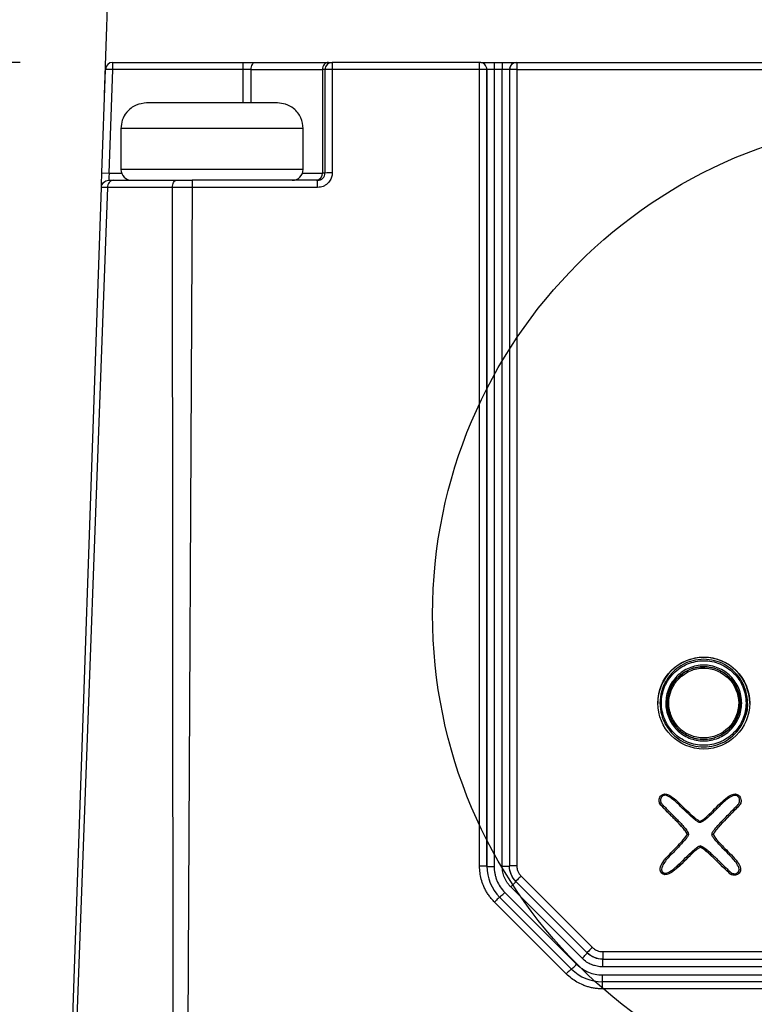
# Model space of a CAD drawing. Header units: millimetres. Extents: x 13 to 546, y 13 to 419.
# Tile 16 of 48: x 203 to 223, y 339 to 366. Entities that reach past the tile are written whole.
import ezdxf

# ---------------------------------------------------------------- set-up
doc = ezdxf.new("R2010")
doc.units = ezdxf.units.MM
doc.header["$LTSCALE"] = 2
doc.linetypes.add('SLD-Solid', pattern=[0])
doc.layers.add('DIMENSIONS', color=140, linetype='SLD-Solid', lineweight=25)
doc.styles.add('SLDTEXTSTYLE0', font='VERDANA.TTF')
doc.dimstyles.new('SLDDIMSTYLE0', dxfattribs={"dimtxt": 4.316016, "dimasz": 6.604, "dimexe": 0, "dimexo": 0.0625, "dimgap": 1.079004, "dimtad": 0, "dimtih": 1, "dimtoh": 1, "dimrnd": 1e-09, "dimzin": 12, "dimdsep": 46, "dimtxsty": 'SLDTEXTSTYLE0', "dimsah": 1, "dimcen": 0.09, "dimadec": 0, "dimazin": 3, "dimtfac": 1, "dimtofl": 0, "dimtmove": 0, "dimatfit": 3, "dimfxl": 0, "dimfrac": 2, "dimtolj": 1, "dimtzin": 12, "dimarcsym": 0})
doc.dimstyles.new('SLDDIMSTYLE3', dxfattribs={"dimtxt": 4.316016, "dimasz": 6.604, "dimexe": 0, "dimexo": 0.0625, "dimgap": 1.079004, "dimtad": 0, "dimtih": 1, "dimtoh": 1, "dimrnd": 1e-09, "dimzin": 12, "dimdsep": 46, "dimtxsty": 'SLDTEXTSTYLE0', "dimsah": 1, "dimcen": 0.09, "dimadec": 0, "dimazin": 3, "dimtfac": 1, "dimtmove": 0, "dimatfit": 0, "dimfxl": 0, "dimfrac": 2, "dimtolj": 1, "dimtzin": 12, "dimarcsym": 0})
doc.dimstyles.new('SLDDIMSTYLE4', dxfattribs={"dimtxt": 4.316016, "dimasz": 6.604, "dimexe": 0, "dimexo": 0.0625, "dimgap": 1.079004, "dimtad": 0, "dimtih": 1, "dimtoh": 1, "dimdec": 4, "dimlfac": 2, "dimzin": 12, "dimdsep": 46, "dimtxsty": 'SLDTEXTSTYLE0', "dimsah": 1, "dimcen": 0.09, "dimadec": 0, "dimazin": 3, "dimtfac": 1, "dimtdec": 0, "dimtofl": 0, "dimtmove": 0, "dimatfit": 3, "dimfxl": 0, "dimfrac": 2, "dimtolj": 1, "dimtzin": 12, "dimarcsym": 0})
doc.dimstyles.new('SLDDIMSTYLE5', dxfattribs={"dimtxt": 4.316016, "dimasz": 6.604, "dimexe": 0, "dimexo": 0.0625, "dimgap": 1.079004, "dimtad": 0, "dimtih": 1, "dimtoh": 1, "dimrnd": 1e-09, "dimdsep": 46, "dimtxsty": 'SLDTEXTSTYLE0', "dimsah": 1, "dimcen": 0.09, "dimadec": 0, "dimazin": 2, "dimtfac": 1, "dimtmove": 0, "dimatfit": 0, "dimfxl": 0, "dimfrac": 2, "dimtolj": 1, "dimtzin": 12, "dimarcsym": 0})

# ---------------------------------------------------------------- blocks, each defined once
blk = doc.blocks.new('_D_3')
at = {"layer": 'DIMENSIONS'}
for p, q in [((205.084, 363.624), (205.831, 385.299)), ((250.343, 363.624), (249.596, 385.299))]:
    blk.add_line(p, q, dxfattribs=at)
for start, end in [(268.027851, 269.518939), (270.626104, 271.972149)]:
    blk.add_arc((227.713, 1020.797), 642.225, start, end, dxfattribs=at)
for points in [[(205.612, 378.953), (212.184, 377.744), (212.243, 379.775)], [(249.815, 378.953), (243.184, 379.775), (243.243, 377.744)]]:
    blk.add_solid(points, dxfattribs=at)
at = {"layer": 'DIMENSIONS', "char_height": 4.2333, "attachment_point": 1, "style": 'SLDTEXTSTYLE0'}
for s, insert in [('4°', (225.202, 383.949)), ('TYP.', (222.321, 377.09))]:
    blk.add_mtext(s, dxfattribs=dict(at, insert=insert))
blk = doc.blocks.new('_D_4')
at = {"layer": 'DIMENSIONS'}
for p, q in [((192.022, 336.211), (192.022, 348.911)), ((201.724, 336.211), (185.672, 336.211)), ((202.281, 326.496), (185.672, 326.496)), ((192.022, 311.488), (192.022, 326.496)), ((164.431, 311.488), (162.981, 311.488)), ((162.981, 311.488), (162.981, 304.628)), ((177.256, 311.488), (178.705, 311.488)), ((178.705, 311.488), (178.705, 304.628)), ((185.037, 311.488), (192.022, 311.488)), ((162.981, 304.628), (164.431, 304.628)), ((178.705, 304.628), (177.256, 304.628))]:
    blk.add_line(p, q, dxfattribs=at)
for points in [[(192.022, 336.211), (193.038, 342.815), (191.006, 342.815)], [(192.022, 326.496), (191.006, 319.892), (193.038, 319.892)]]:
    blk.add_solid(points, dxfattribs=at)
at = {"layer": 'DIMENSIONS', "char_height": 4.2333, "attachment_point": 1, "style": 'SLDTEXTSTYLE0'}
for s, insert in [('9.7', (166.226, 317.831)), ('0.38', (164.431, 310.005))]:
    blk.add_mtext(s, dxfattribs=dict(at, insert=insert))
blk = doc.blocks.new('_D_5')
at = {"layer": 'DIMENSIONS'}
for p, q in [((165.219, 378.573), (163.769, 378.573)), ((163.769, 378.573), (163.769, 371.713)), ((178.044, 378.573), (179.493, 378.573)), ((179.493, 378.573), (179.493, 371.713)), ((185.825, 378.573), (192.022, 378.573)), ((192.022, 378.573), (192.022, 364.512)), ((163.769, 371.713), (165.219, 371.713)), ((179.493, 371.713), (178.044, 371.713)), ((202.768, 364.512), (185.672, 364.512)), ((192.022, 336.812), (192.022, 364.512)), ((201.724, 336.812), (185.672, 336.812))]:
    blk.add_line(p, q, dxfattribs=at)
for points in [[(192.022, 364.512), (191.006, 357.908), (193.038, 357.908)], [(192.022, 336.812), (193.038, 343.416), (191.006, 343.416)]]:
    blk.add_solid(points, dxfattribs=at)
at = {"layer": 'DIMENSIONS', "char_height": 4.2333, "attachment_point": 1, "style": 'SLDTEXTSTYLE0'}
for s, insert in [('27.7', (165.219, 384.916)), ('1.09', (165.219, 377.09))]:
    blk.add_mtext(s, dxfattribs=dict(at, insert=insert))
blk = doc.blocks.new('_D_6')
at = {"layer": 'DIMENSIONS'}
for p, q in [((165.092, 350.75), (163.643, 350.75)), ((163.643, 350.75), (163.643, 343.89)), ((177.918, 350.75), (179.367, 350.75)), ((179.367, 350.75), (179.367, 343.89)), ((185.699, 350.75), (198.399, 350.75)), ((198.399, 350.75), (198.399, 336.812)), ((163.643, 343.89), (165.092, 343.89)), ((179.367, 343.89), (177.918, 343.89)), ((201.724, 336.812), (192.049, 336.812)), ((201.724, 336.211), (192.049, 336.211)), ((198.399, 336.211), (198.399, 323.511))]:
    blk.add_line(p, q, dxfattribs=at)
for points in [[(198.399, 336.812), (199.415, 343.416), (197.383, 343.416)], [(198.399, 336.211), (197.383, 329.607), (199.415, 329.607)]]:
    blk.add_solid(points, dxfattribs=at)
at = {"layer": 'DIMENSIONS', "char_height": 4.2333, "attachment_point": 1, "style": 'SLDTEXTSTYLE0'}
for s, insert in [('0.6', (166.887, 357.093)), ('0.02', (165.092, 349.267))]:
    blk.add_mtext(s, dxfattribs=dict(at, insert=insert))

msp = doc.modelspace()

# ---------------------------------------------------------------- linework, layer by layer
for p, q in [((205.308086, 364.512269), (208.880615, 364.512269)), ((215.366611, 364.512269), (211.326924, 364.512269)), ((215.366611, 364.319087), (215.366611, 364.512269)), ((215.766611, 364.512269), (215.766611, 364.319087)), ((215.766611, 364.512269), (215.987807, 364.512269)), ((215.987807, 364.512269), (215.987807, 364.319087)), ((216.387807, 364.512269), (216.387807, 364.319086)), ((216.387807, 364.512269), (239.039042, 364.512269)), ((205.010629, 361.485452), (205.108205, 364.319152)), ((205.308086, 364.312269), (205.108205, 364.319152)), ((205.21051, 361.478569), (205.308086, 364.312269)), ((208.88054, 364.312269), (205.308086, 364.312269)), ((208.88054, 363.398569), (208.88054, 364.312269)), ((209.103239, 363.398569), (209.103239, 364.312269)), ((209.103239, 364.312269), (211.05664, 364.312269)), ((211.05664, 364.312269), (211.05664, 361.478569)), ((211.126924, 364.312269), (211.126924, 361.478569)), ((211.326924, 364.319087), (211.326924, 361.485387)), ((215.366611, 364.319087), (211.326924, 364.319087)), ((215.366551, 342.483466), (215.366611, 364.319087)), ((215.566551, 342.476648), (215.566611, 364.312269)), ((215.566611, 364.312269), (215.566551, 342.473235)), ((215.766611, 364.319087), (215.766551, 342.466413)), ((215.987807, 364.319087), (215.766611, 364.319087)), ((215.987748, 342.475335), (215.987807, 364.319087)), ((216.187807, 364.312269), (216.187748, 342.48556)), ((216.187807, 364.312269), (216.187748, 342.482151)), ((216.387807, 364.319086), (216.387748, 342.492377)), ((216.387807, 364.319086), (239.039042, 364.319086)), ((205.530485, 362.698569), (205.530485, 361.578569)), ((208.030485, 362.698569), (205.530485, 362.698569)), ((210.530485, 362.698569), (208.030485, 362.698569)), ((210.530485, 361.578569), (210.530485, 362.698569)), ((205.010629, 361.485452), (205.21051, 361.478569)), ((205.21051, 361.478569), (205.547642, 361.478569)), ((210.530485, 361.578569), (205.530485, 361.578569)), ((210.513328, 361.478569), (211.05664, 361.478569)), ((210.926924, 361.278569), (207.488815, 361.278569)), ((210.926924, 361.085387), (210.926924, 361.278569)), ((204.16103, 336.812269), (204.996856, 361.085471)), ((205.162189, 361.084604), (204.263803, 336.812269)), ((206.969981, 336.812269), (206.945957, 361.084612)), ((207.486428, 361.085397), (207.362116, 336.812269)), ((210.926924, 361.085387), (207.486428, 361.085397)), ((221.391009, 347.929862), (221.506293, 347.942143)), ((221.506293, 347.942143), (221.547618, 347.938294)), ((220.807271, 347.647767), (220.935519, 347.753532)), ((222.151024, 347.70403), (222.217791, 347.649315)), ((220.313422, 346.949909), (220.313422, 346.942751)), ((220.515421, 346.948501), (220.515421, 346.941342)), ((222.507939, 346.998896), (222.513416, 346.946024)), ((222.513416, 346.946024), (222.508086, 346.890779)), ((222.511422, 346.942741), (222.511422, 346.9499)), ((222.713422, 346.942751), (222.713422, 346.949909)), ((220.287724, 344.287461), (220.287724, 344.284564)), ((222.537201, 344.269016), (222.537201, 344.271913)), ((221.055354, 343.357386), (221.055354, 343.354488)), ((221.420898, 342.993602), (221.420898, 342.990704)), ((216.187748, 342.482151), (216.187748, 342.48556)), ((220.317756, 342.390203), (220.317756, 342.387305)), ((220.358751, 342.291023), (220.358751, 342.288125)), ((222.487186, 342.288987), (222.487186, 342.291884)), ((222.52537, 342.383167), (222.52537, 342.386064)), ((216.36325, 342.061926), (218.319751, 340.105393)), ((216.36325, 342.058517), (216.36325, 342.061926)), ((216.36325, 342.058517), (218.319751, 340.101984)), ((216.504785, 342.209968), (218.461215, 340.253507)), ((216.059019, 341.760442), (218.028147, 339.791282)), ((218.178292, 339.953875), (216.221716, 341.910477)), ((217.745214, 339.525737), (215.776095, 341.494888)), ((217.886637, 339.66034), (215.917515, 341.629494)), ((218.319751, 340.101984), (218.319751, 340.105393)), ((218.743986, 340.13644), (236.682863, 340.136437)), ((218.743883, 339.929739), (236.682965, 339.929739)), ((218.743883, 339.92633), (218.743883, 339.929739)), ((218.743883, 339.92633), (236.682965, 339.92633)), ((236.683068, 339.719629), (218.743781, 339.719629)), ((236.691892, 339.30902), (218.734948, 339.30902)), ((218.734952, 339.498562), (236.691909, 339.498562)), ((218.734952, 339.30902), (218.734952, 339.498562)), ((236.691892, 339.115837), (218.734953, 339.115837))]:
    msp.add_line(p, q)
at = {"flags": 128}
for points in [[(205.308086, 364.312269), (205.308086, 364.351287), (205.308086, 364.388806), (205.308086, 364.423383), (205.308086, 364.453691), (205.308086, 364.478563), (205.308086, 364.497045), (205.308086, 364.508426), (205.308086, 364.512269)], [(211.326924, 364.512269), (211.326924, 364.508591), (211.326924, 364.497691), (211.326924, 364.47997), (211.326924, 364.456081), (211.326924, 364.426901), (211.326924, 364.393505), (211.326924, 364.357121), (211.326924, 364.319087)]]:
    msp.add_lwpolyline(points, dxfattribs=at)
msp.add_circle((221.513313, 346.950764), 1.260376)
for centre, radius, start, end in [((205.308086, 364.312269), 0.2, 90, 178.0278505), ((211.326924, 364.312269), 0.2, 90.0000527, 180), ((215.366611, 364.312269), 0.2, 359.9998438, 90), ((215.366611, 364.312269), 0.2, 359.9998438, 90), ((216.387807, 364.312269), 0.2, 89.9999999, 179.9999593), ((216.387807, 364.312269), 0.2, 89.9999998, 169.8424674), ((211.276982, 362.847107), 1.472826, 88.0567936, 95.847692), ((215.416549, 362.847105), 1.472828, 84.1521553, 91.9430503), ((216.337859, 362.847252), 1.472681, 88.0563476, 95.8480202), ((205.830485, 361.578569), 0.3, 180, 270), ((210.230485, 361.578569), 0.3, 270, 0), ((210.872347, 361.462533), 0.18499, 276.0374407, 4.9730099), ((211.276983, 360.013406), 1.472828, 88.0567931, 95.8476899), ((221.512986, 346.942455), 1.260164, 89.9801813, 179.9865142), ((221.513746, 346.942343), 1.260276, 0.018564, 90.0147405), ((222.721123, 344.130198), 0.379459, 130.619302, 136.5162908), ((220.699631, 341.993283), 0.452602, 133.6773885, 138.8646948)]:
    msp.add_arc(centre, radius, start, end)
for points, knots in [([(208.88054, 364.312269), (208.88054, 364.35941), (208.880548, 364.414638), (208.880577, 364.492743), (208.880597, 364.512269), (208.880615, 364.512269)], [0, 0, 0, 0, 0.5, 0.5, 1, 1, 1, 1]), ([(208.880615, 364.512269), (208.904581, 364.512269), (208.952008, 364.512269), (209.021811, 364.512269), (209.08905, 364.512269), (209.154073, 364.512269), (209.194318, 364.512269), (209.214656, 364.512269)], [0, 0, 0, 0, 0.202832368, 0.401388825, 0.598510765, 0.797101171, 1, 1, 1, 1]), ([(209.103239, 364.312269), (209.103239, 364.365311), (209.114979, 364.416184), (209.156767, 364.491197), (209.185108, 364.512269), (209.214657, 364.512269)], [0, 0, 0, 0, 0.5, 0.5, 1, 1, 1, 1]), ([(209.214656, 364.512269), (209.292768, 364.512269), (209.448836, 364.512269), (209.674916, 364.512269), (209.894652, 364.512269), (210.107485, 364.512269), (210.358994, 364.512269), (210.641291, 364.512269), (210.946404, 364.512269), (211.129717, 364.512269), (211.221476, 364.512269)], [0, 0, 0, 0, 0.100117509, 0.200035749, 0.299897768, 0.399846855, 0.500025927, 0.66675186, 0.833188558, 1, 1, 1, 1]), ([(211.221476, 364.512269), (211.18263, 364.512269), (211.137067, 364.492744), (211.072645, 364.414639), (211.05656, 364.35941), (211.056635, 364.312269)], [0, 0, 0, 0, 0.5, 0.5, 1, 1, 1, 1]), ([(211.221476, 364.512269), (211.234661, 364.512269), (211.260739, 364.512269), (211.290197, 364.512269), (211.311428, 364.512269), (211.324547, 364.512269), (211.326126, 364.512269), (211.326924, 364.512269)], [0, 0, 0, 0, 0.20301169, 0.40154652, 0.598554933, 0.797055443, 1, 1, 1, 1]), ([(215.400388, 364.512269), (215.424732, 364.512269), (215.461189, 364.512269), (215.543983, 364.512269), (215.613633, 364.512269), (215.69004, 364.512269), (215.740434, 364.512269), (215.766611, 364.512269)], [0, 0, 0, 0, 0.3253076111, 0.4871813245, 0.6759978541, 0.8316996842, 1, 1, 1, 1]), ([(215.987807, 364.512269), (216.008551, 364.512269), (216.049626, 364.512269), (216.109665, 364.512269), (216.166957, 364.512269), (216.221141, 364.512269), (216.274489, 364.512269), (216.323212, 364.512269), (216.359843, 364.512269), (216.384481, 364.512269), (216.38667, 364.512269), (216.387807, 364.512269)], [0, 0, 0, 0, 0.099039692, 0.196108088, 0.293675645, 0.394176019, 0.499840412, 0.619808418, 0.75977453, 0.875211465, 1, 1, 1, 1]), ([(215.766611, 364.319087), (215.714104, 364.319086), (215.662213, 364.318352), (215.588165, 364.315827), (215.566611, 364.314058), (215.566611, 364.312269)], [0, 0, 0, 0, 0.5, 0.5, 1, 1, 1, 1]), ([(216.187807, 364.31227), (216.187807, 364.313836), (216.171304, 364.315386), (216.113447, 364.317803), (216.071744, 364.318642), (216.026849, 364.318952)], [0, 0, 0, 0, 0.5, 0.5, 1, 1, 1, 1]), ([(206.240385, 363.398569), (206.140416, 363.387456), (205.932053, 363.364293), (205.693288, 363.175428), (205.553902, 362.93822), (205.538085, 362.776347), (205.530485, 362.698569)], [0, 0, 0, 0, 0.269510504, 0.561736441, 0.789422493, 1, 1, 1, 1]), ([(209.830333, 363.398569), (209.819629, 363.398569), (209.798511, 363.398569), (209.637692, 363.398569), (209.408895, 363.398569), (209.057501, 363.398569), (208.58618, 363.398569), (208.030485, 363.398569), (207.47479, 363.398569), (207.003314, 363.398569), (206.651959, 363.398569), (206.423215, 363.398569), (206.262458, 363.398569), (206.241341, 363.398569), (206.230637, 363.398569)], [0, 0, 0, 0, 0.079027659, 0.155907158, 0.225677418, 0.295356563, 0.409646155, 0.50000001, 0.590353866, 0.704643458, 0.774413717, 0.844092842, 0.920972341, 1, 1, 1, 1]), ([(210.530485, 362.698569), (210.517878, 362.798811), (210.491645, 363.007395), (210.298614, 363.243379), (210.059612, 363.37864), (209.898096, 363.392107), (209.820586, 363.398569)], [0, 0, 0, 0, 0.270671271, 0.563212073, 0.790389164, 1, 1, 1, 1]), ([(204.996855, 361.085461), (204.996885, 361.086332), (204.996945, 361.088055), (204.997451, 361.102767), (204.998265, 361.126393), (204.99942, 361.159958), (205.0009, 361.202927), (205.002957, 361.262658), (205.005363, 361.33252), (205.007992, 361.408875), (205.009727, 361.459272), (205.010629, 361.485452)], [0, 0, 0, 0, 0.099027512, 0.196088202, 0.293654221, 0.394160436, 0.499838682, 0.619806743, 0.759773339, 0.875210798, 1, 1, 1, 1]), ([(205.21051, 361.478569), (205.206894, 361.426062), (205.20332, 361.374172), (205.198221, 361.300124), (205.196736, 361.278569), (205.196736, 361.278569)], [0, 0, 0, 0, 0.5, 0.5, 1, 1, 1, 1]), ([(211.326924, 361.485387), (211.326051, 361.464643), (211.324321, 361.423569), (211.309605, 361.363532), (211.285978, 361.306241), (211.252417, 361.252057), (211.209453, 361.19871), (211.149726, 361.149986), (211.079862, 361.113353), (211.003505, 361.088713), (210.953104, 361.086524), (210.926924, 361.085387)], [0, 0, 0, 0, 0.099096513, 0.196215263, 0.293822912, 0.394350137, 0.500026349, 0.619981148, 0.759901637, 0.87528283, 1, 1, 1, 1]), ([(210.926924, 361.278569), (210.979431, 361.278569), (211.031322, 361.300124), (211.10537, 361.374172), (211.126924, 361.426062), (211.126924, 361.478569)], [0, 0, 0, 0, 0.5, 0.5, 1, 1, 1, 1]), ([(204.996856, 361.085471), (204.998623, 361.13665), (205.020947, 361.18683), (205.094608, 361.257991), (205.145528, 361.27857), (205.196738, 361.278569)], [0, 0, 0, 0, 0.5, 0.5, 1, 1, 1, 1]), ([(205.32987, 361.278569), (205.290989, 361.278569), (205.245735, 361.25975), (205.180696, 361.18447), (205.163493, 361.131008), (205.162189, 361.084604)], [0, 0, 0, 0, 0.5, 0.5, 1, 1, 1, 1]), ([(206.945957, 361.084612), (206.946514, 361.131015), (206.957513, 361.184474), (206.999647, 361.25975), (207.029086, 361.278569), (207.054346, 361.278569)], [0, 0, 0, 0, 0.5, 0.5, 1, 1, 1, 1]), ([(207.488815, 361.278569), (207.488417, 361.278569), (207.488019, 361.25798), (207.487224, 361.186789), (207.486826, 361.136589), (207.486428, 361.085397)], [0, 0, 0, 0, 0.5, 0.5, 1, 1, 1, 1]), ([(206.945957, 361.084612), (206.876158, 361.084636), (206.736309, 361.084684), (206.533707, 361.084865), (206.336506, 361.085034), (206.14577, 361.085157), (205.961875, 361.085201), (205.785355, 361.085156), (205.616588, 361.085031), (205.456187, 361.08486), (205.303721, 361.084677), (205.20931, 361.084628), (205.162189, 361.084604)], [0, 0, 0, 0, 0.099464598, 0.199285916, 0.299376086, 0.399646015, 0.500005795, 0.60036511, 0.700633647, 0.800721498, 0.900539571, 1, 1, 1, 1]), ([(222.713422, 346.949909), (222.713422, 346.849967), (222.701262, 346.736913), (222.629582, 346.491296), (222.569422, 346.358253), (222.377422, 346.102402), (222.244218, 345.980231), (221.912038, 345.803171), (221.713422, 345.750607), (221.313422, 345.750607), (221.114806, 345.803171), (220.782626, 345.980231), (220.649422, 346.102402), (220.457422, 346.358253), (220.397262, 346.491296), (220.325582, 346.736913), (220.313422, 346.849967), (220.313422, 347.049851), (220.325582, 347.162905), (220.397262, 347.408523), (220.457422, 347.541565), (220.649422, 347.797416), (220.782626, 347.919588), (221.114806, 348.096647), (221.313422, 348.149212), (221.713422, 348.149212), (221.912038, 348.096647), (222.244218, 347.919588), (222.377422, 347.797416), (222.569422, 347.541565), (222.629582, 347.408523), (222.701262, 347.162905), (222.713422, 347.049851), (222.713422, 346.949909)], [0, 0, 0, 0, 0.0625, 0.0625, 0.125, 0.125, 0.1875, 0.1875, 0.25, 0.25, 0.3125, 0.3125, 0.375, 0.375, 0.4375, 0.4375, 0.5, 0.5, 0.5625, 0.5625, 0.625, 0.625, 0.6875, 0.6875, 0.75, 0.75, 0.8125, 0.8125, 0.875, 0.875, 0.9375, 0.9375, 1, 1, 1, 1]), ([(222.673422, 346.951273), (222.673422, 347.104399), (222.642642, 347.256513), (222.526766, 347.535357), (222.440356, 347.664522), (222.226128, 347.878405), (222.097659, 347.96431), (221.816362, 348.080659), (221.665832, 348.110667), (221.359967, 348.11053), (221.209282, 348.080285), (220.928785, 347.964021), (220.799983, 347.877809), (220.586169, 347.664066), (220.499721, 347.534735), (220.384022, 347.255841), (220.35354, 347.103421), (220.353305, 346.800922), (220.383924, 346.646759), (220.500229, 346.366769), (220.586618, 346.237911), (220.800454, 346.024386), (220.929907, 345.937993), (221.209039, 345.822428), (221.361451, 345.792015), (221.664355, 345.791879), (221.815904, 345.821752), (222.097399, 345.938074), (222.225164, 346.023169), (222.441394, 346.23907), (222.526747, 346.366971), (222.643045, 346.647173), (222.673422, 346.798147), (222.673422, 346.951273)], [0, 0, 0, 0, 0.0625, 0.0625, 0.125, 0.125, 0.1875, 0.1875, 0.25, 0.25, 0.3125, 0.3125, 0.375, 0.375, 0.4375, 0.4375, 0.5, 0.5, 0.5625, 0.5625, 0.625, 0.625, 0.6875, 0.6875, 0.75, 0.75, 0.8125, 0.8125, 0.875, 0.875, 0.9375, 0.9375, 1, 1, 1, 1]), ([(220.473422, 346.951321), (220.473588, 347.088594), (220.500853, 347.223447), (220.605865, 347.474596), (220.683692, 347.589443), (220.875574, 347.780962), (220.991235, 347.858816), (221.240883, 347.963007), (221.377633, 347.990608), (221.648697, 347.990728), (221.784912, 347.963532), (222.036353, 347.858578), (222.150506, 347.781718), (222.34454, 347.587599), (222.421231, 347.473598), (222.526194, 347.222259), (222.553495, 347.086916), (222.553349, 346.813921), (222.525955, 346.67865), (222.420404, 346.42715), (222.343177, 346.313109), (222.149055, 346.119857), (222.03459, 346.043137), (221.783299, 345.938814), (221.647063, 345.911796), (221.376, 345.911957), (221.239252, 345.939369), (220.989321, 346.043329), (220.873601, 346.120975), (220.681816, 346.312768), (220.604454, 346.427735), (220.50011, 346.679402), (220.473256, 346.814049), (220.473422, 346.951321)], [0, 0, 0, 0, 0.0625, 0.0625, 0.125, 0.125, 0.1875, 0.1875, 0.25, 0.25, 0.3125, 0.3125, 0.375, 0.375, 0.4375, 0.4375, 0.5, 0.5, 0.5625, 0.5625, 0.625, 0.625, 0.6875, 0.6875, 0.75, 0.75, 0.8125, 0.8125, 0.875, 0.875, 0.9375, 0.9375, 1, 1, 1, 1]), ([(220.513422, 346.949909), (220.51326, 346.816246), (220.566373, 346.553771), (220.790069, 346.224572), (221.119409, 346.002978), (221.51353, 345.923553), (221.907851, 346.004125), (222.23653, 346.227373), (222.459978, 346.555744), (222.540613, 346.949966), (222.459697, 347.34411), (222.236395, 347.672595), (221.907812, 347.895922), (221.51339, 347.976471), (221.119078, 347.895762), (220.790381, 347.67279), (220.566835, 347.344292), (220.513583, 347.082735), (220.513422, 346.949909)], [0, 0, 0, 0, 0.063866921, 0.125385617, 0.186797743, 0.250178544, 0.313602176, 0.375161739, 0.436707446, 0.500112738, 0.56353637, 0.625095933, 0.68664164, 0.750046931, 0.813460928, 0.874994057, 0.936533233, 1, 1, 1, 1]), ([(220.555422, 346.951214), (220.555244, 346.824884), (220.581641, 346.700071), (220.677462, 346.469655), (220.747989, 346.362513), (221.011964, 346.098569), (221.261276, 345.993826), (221.762479, 345.993831), (222.011135, 346.097939), (222.277565, 346.363608), (222.347755, 346.4697), (222.444583, 346.70009), (222.471306, 346.825352), (222.471654, 347.200477), (222.36612, 347.450451), (222.100407, 347.715682), (221.993941, 347.785868), (221.763524, 347.882217), (221.637858, 347.908697), (221.389227, 347.908735), (221.263567, 347.882308), (221.033142, 347.78613), (220.92666, 347.716092), (220.660589, 347.450636), (220.555779, 347.203874), (220.555422, 346.951214)], [0, 0, 0, 0, 0.0625, 0.0625, 0.125, 0.125, 0.25, 0.25, 0.375, 0.375, 0.4375, 0.4375, 0.5, 0.5, 0.625, 0.625, 0.6875, 0.6875, 0.75, 0.75, 0.8125, 0.8125, 0.875, 0.875, 1, 1, 1, 1]), ([(220.560681, 347.22828), (220.56954, 347.26035), (220.595801, 347.355428), (220.659345, 347.473084), (220.723444, 347.547186), (220.744779, 347.571849)], [0, 0, 0, 0, 0.253498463, 0.751536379, 1, 1, 1, 1]), ([(220.568167, 346.630552), (220.555056, 346.668202), (220.520203, 346.768287), (220.516027, 346.87456), (220.513422, 346.940855)], [0, 0, 0, 0, 0.3761752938, 1, 1, 1, 1]), ([(222.713422, 346.942751), (222.711139, 346.857586), (222.707255, 346.712693), (222.646495, 346.581846), (222.621449, 346.527908)], [0, 0, 0, 0, 0.587779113, 1, 1, 1, 1]), ([(220.303125, 344.202672), (220.299282, 344.212982), (220.295524, 344.229521), (220.291851, 344.252287), (220.287061, 344.281971), (220.286112, 344.303769), (220.289004, 344.317682), (220.296596, 344.354204), (220.315821, 344.387885), (220.346678, 344.418725)], [0, 0, 0, 0, 0.0609305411, 0.0609305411, 0.0609305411, 0.1234305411, 0.1234305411, 0.1234305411, 0.2484305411, 0.2484305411, 0.2484305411, 0.2484305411]), ([(220.374963, 344.391821), (220.352608, 344.369479), (220.334735, 344.341937), (220.325036, 344.296125), (220.328258, 344.280293), (220.332918, 344.249371), (220.335061, 344.233875), (220.340264, 344.218947)], [0, 0, 0, 0, 0.5, 0.5, 0.75, 0.75, 1, 1, 1, 1]), ([(220.346678, 344.418725), (220.396732, 344.468862), (220.464263, 344.473623), (220.549271, 344.43301), (220.635149, 344.391981), (220.75037, 344.299736), (220.894932, 344.156276), (221.187479, 343.865958), (221.358204, 343.719255), (221.407105, 343.716166)], [0, 0, 0, 0, 0.25, 0.25, 0.25, 0.5, 0.5, 0.5, 1, 1, 1, 1]), ([(221.406247, 343.677528), (221.378771, 343.679263), (221.354511, 343.694228), (221.308933, 343.724309), (221.287369, 343.740931), (221.223709, 343.79213), (221.18285, 343.828294), (221.061923, 343.938265), (220.983567, 344.014052), (220.828271, 344.167027), (220.750562, 344.243957), (220.622522, 344.344612), (220.578048, 344.37699), (220.503505, 344.411553), (220.476889, 344.420739), (220.422051, 344.42246), (220.394619, 344.411509), (220.374994, 344.391852)], [0, 0, 0, 0, 0.0625, 0.0625, 0.125, 0.125, 0.25, 0.25, 0.5, 0.5, 0.75, 0.75, 0.875, 0.875, 0.9375, 0.9375, 1, 1, 1, 1]), ([(222.4458, 344.391322), (222.426006, 344.411104), (222.398115, 344.42147), (222.342899, 344.419675), (222.316002, 344.410835), (222.24038, 344.377476), (222.194945, 344.345597), (222.065335, 344.245392), (221.987462, 344.167573), (221.832237, 344.012489), (221.754268, 343.935274), (221.634115, 343.822894), (221.593483, 343.785808), (221.528981, 343.734898), (221.506985, 343.718652), (221.459935, 343.690634), (221.434317, 343.678095), (221.406247, 343.677528)], [0, 0, 0, 0, 0.0625, 0.0625, 0.125, 0.125, 0.25, 0.25, 0.5, 0.5, 0.75, 0.75, 0.875, 0.875, 0.9375, 0.9375, 1, 1, 1, 1]), ([(221.407105, 343.716166), (221.438363, 343.716799), (221.49529, 343.753233), (221.577885, 343.825468), (221.647912, 343.886712), (221.762719, 343.997472), (221.922306, 344.157748), (222.06622, 344.302284), (222.183536, 344.394619), (222.274253, 344.434752), (222.358956, 344.472225), (222.425566, 344.466717), (222.474084, 344.418226)], [0, 0, 0, 0, 0.2499911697, 0.2499911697, 0.2499911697, 0.4999911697, 0.4999911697, 0.4999911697, 0.7499911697, 0.7499911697, 0.7499911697, 0.9999911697, 0.9999911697, 0.9999911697, 0.9999911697]), ([(221.738166, 343.348318), (221.738338, 343.37692), (221.752187, 343.402762), (221.781527, 343.450944), (221.798622, 343.473133), (221.851251, 343.538647), (221.888363, 343.580769), (222.001598, 343.705295), (222.080381, 343.785247), (222.238211, 343.944802), (222.316269, 344.025416), (222.413283, 344.126733), (222.432673, 344.147008), (222.462033, 344.177166), (222.471479, 344.187535), (222.486926, 344.211472), (222.490707, 344.224946), (222.499371, 344.266199), (222.498169, 344.294864), (222.481725, 344.347735), (222.465796, 344.371599), (222.445799, 344.391321)], [0, 0, 0, 0, 0.0625, 0.0625, 0.125, 0.125, 0.25, 0.25, 0.5, 0.5, 0.75, 0.75, 0.8125, 0.8125, 0.84375, 0.84375, 0.875, 0.875, 0.9375, 0.9375, 1, 1, 1, 1]), ([(222.474084, 344.418226), (222.50587, 344.386877), (222.52565, 344.351049), (222.533425, 344.310741), (222.54072, 344.272926), (222.537446, 344.235159), (222.523603, 344.197442), (222.517417, 344.180585), (222.503471, 344.16102), (222.481767, 344.138746), (222.464633, 344.121163), (222.431281, 344.086419), (222.381712, 344.034514), (222.321823, 343.971803), (222.246702, 343.894921), (222.156348, 343.80387), (222.049679, 343.696377), (221.964193, 343.605494), (221.899891, 343.531223), (221.854836, 343.479184), (221.824033, 343.440426), (221.80748, 343.414951), (221.78803, 343.385017), (221.77826, 343.362438), (221.778168, 343.347215)], [0, 0, 0, 0, 0.125, 0.125, 0.125, 0.25, 0.25, 0.25, 0.325, 0.325, 0.325, 0.4, 0.4, 0.4, 0.5, 0.5, 0.5, 0.714285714, 0.714285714, 0.714285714, 0.857142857, 0.857142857, 0.857142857, 1, 1, 1, 1]), ([(221.055354, 343.354488), (221.054803, 343.359186), (221.053667, 343.368879), (221.04574, 343.387123), (221.035946, 343.404543), (221.022303, 343.425485), (221.002002, 343.453939), (220.977125, 343.48521), (220.954651, 343.511967), (220.938388, 343.530895), (220.925231, 343.545909), (220.908633, 343.564543), (220.895246, 343.579353), (220.878397, 343.59776), (220.864832, 343.612407), (220.847785, 343.630631), (220.830653, 343.648776), (220.809975, 343.670435), (220.768405, 343.713551), (220.72637, 343.756218), (220.676947, 343.805612), (220.641536, 343.840783), (220.599185, 343.883132), (220.56397, 343.918499), (220.528843, 343.953954), (220.50082, 343.982392), (220.465907, 344.018066), (220.438151, 344.046721), (220.389607, 344.097183), (220.347234, 344.144846), (220.300018, 344.195688), (220.297852, 344.222696), (220.296943, 344.234029)], [0, 0, 0, 0, 0.012048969, 0.024866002, 0.050488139, 0.063268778, 0.088833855, 0.139969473, 0.165527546, 0.178306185, 0.203863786, 0.216642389, 0.242199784, 0.254978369, 0.28053566, 0.293314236, 0.31887147, 0.344428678, 0.369985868, 0.472217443, 0.49777459, 0.548888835, 0.600003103, 0.651117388, 0.676674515, 0.727788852, 0.753345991, 0.804460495, 0.830017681, 0.93226397, 0.971575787, 1, 1, 1, 1]), ([(220.303125, 344.202672), (220.30312, 344.202863), (220.304153, 344.203493), (220.307922, 344.205419), (220.310655, 344.206712), (220.317383, 344.209717), (220.32154, 344.211495), (220.330571, 344.215204), (220.335445, 344.217134), (220.340264, 344.218947)], [0, 0, 0, 0, 0.251753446, 0.251753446, 0.501206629, 0.501206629, 0.750368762, 0.750368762, 1, 1, 1, 1]), ([(220.30569, 344.197461), (220.304641, 344.199209), (220.303885, 344.200684), (220.303422, 344.201888), (220.303322, 344.202145), (220.303223, 344.202407), (220.303125, 344.202672)], [0.24843054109, 0.24843054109, 0.24843054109, 0.24843054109, 0.26107603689, 0.26107603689, 0.26107603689, 0.2626454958, 0.2626454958, 0.2626454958, 0.2626454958]), ([(221.055354, 343.357386), (221.056254, 343.406383), (220.929176, 343.557682), (220.674118, 343.811284), (220.448185, 344.035927), (220.325376, 344.164653), (220.30569, 344.197461)], [0.2626454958, 0.2626454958, 0.2626454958, 0.2626454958, 0.7626391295, 0.7626391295, 0.7626391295, 0.9999936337, 0.9999936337, 0.9999936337, 0.9999936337]), ([(220.340264, 344.218947), (220.353239, 344.198362), (220.370534, 344.181587), (220.402887, 344.146064), (220.419349, 344.128551), (220.469045, 344.076305), (220.502602, 344.041895), (220.603722, 343.939107), (220.672114, 343.871543), (220.80774, 343.735288), (220.874726, 343.666403), (220.970962, 343.559189), (221.002443, 343.522876), (221.046301, 343.465407), (221.060339, 343.445892), (221.084554, 343.404473), (221.095786, 343.381905), (221.095334, 343.357286)], [0, 0, 0, 0, 0.0625, 0.0625, 0.125, 0.125, 0.25, 0.25, 0.5, 0.5, 0.75, 0.75, 0.875, 0.875, 0.9375, 0.9375, 1, 1, 1, 1]), ([(222.53701, 344.269013), (222.537059, 344.266703), (222.537354, 344.252894), (222.534053, 344.230358), (222.526031, 344.197286), (222.486295, 344.125235), (222.42226, 344.074729), (222.366947, 344.016058), (222.341589, 343.989841), (222.311164, 343.958395), (222.285707, 343.932286), (222.260207, 343.906219), (222.234661, 343.880198), (222.203943, 343.849034), (222.173175, 343.81792), (222.147476, 343.792049), (222.126992, 343.771278), (222.106556, 343.75046), (222.086198, 343.729566), (222.065928, 343.708587), (222.050772, 343.692807), (222.035665, 343.67698), (222.020613, 343.661102), (222.005619, 343.64517), (221.990687, 343.629178), (221.975823, 343.613124), (221.961033, 343.597001), (221.946324, 343.580804), (221.931705, 343.564526), (221.917185, 343.548161), (221.888366, 343.515222), (221.849193, 343.46885), (221.812022, 343.420883), (221.79101, 343.384734), (221.780604, 343.364436), (221.778739, 343.34903), (221.778168, 343.344318)], [0, 0, 0, 0, 0.005715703, 0.034162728, 0.05598782, 0.089639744, 0.235095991, 0.253136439, 0.289217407, 0.32529835, 0.361379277, 0.379419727, 0.415500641, 0.45158155, 0.487662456, 0.523743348, 0.541783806, 0.559824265, 0.595905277, 0.613945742, 0.631986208, 0.650026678, 0.668067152, 0.686107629, 0.704148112, 0.722188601, 0.740229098, 0.758269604, 0.776310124, 0.79435066, 0.812391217, 0.88456315, 0.944720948, 0.961757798, 0.988301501, 1, 1, 1, 1]), ([(221.407105, 343.716166), (221.407105, 343.716319), (221.407089, 343.715701), (221.407057, 343.714365), (221.407025, 343.713029), (221.406978, 343.710938), (221.406918, 343.708265), (221.406858, 343.705591), (221.406784, 343.702261), (221.406703, 343.69855), (221.406621, 343.694837), (221.40653, 343.69064), (221.406436, 343.686308), (221.406405, 343.684858), (221.406373, 343.683384), (221.406341, 343.6819), (221.40631, 343.680452), (221.406279, 343.67899), (221.406247, 343.677528)], [0, 0, 0, 0, 0.00001342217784, 0.00001342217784, 0.00001342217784, 0.00002684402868, 0.00002684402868, 0.00002684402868, 0.00004027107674, 0.00004027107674, 0.00004027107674, 0.00005370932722, 0.00005370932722, 0.00005370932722, 0.00005815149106, 0.00005815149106, 0.00005815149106, 0.00006254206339, 0.00006254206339, 0.00006254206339, 0.00006254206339]), ([(220.358751, 342.291023), (220.315256, 342.333922), (220.306371, 342.391943), (220.332096, 342.465086), (220.350062, 342.516168), (220.379535, 342.569953), (220.420516, 342.626443), (220.463354, 342.685493), (220.52741, 342.757876), (220.612682, 342.843593), (220.767129, 342.998843), (220.879796, 343.117803), (220.950684, 343.200472), (221.0191, 343.280259), (221.05399, 343.332563), (221.055354, 343.357386)], [0, 0, 0, 0, 0.214285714, 0.214285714, 0.214285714, 0.357142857, 0.357142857, 0.357142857, 0.5, 0.5, 0.5, 0.75, 0.75, 0.75, 1, 1, 1, 1]), ([(221.095334, 343.357286), (221.093818, 343.329699), (221.078815, 343.30525), (221.048966, 343.25961), (221.032374, 343.238065), (220.981139, 343.174545), (220.944767, 343.133881), (220.834346, 343.01348), (220.758403, 342.93541), (220.605289, 342.780429), (220.52767, 342.703833), (220.429551, 342.573572), (220.399674, 342.526538), (220.367971, 342.450476), (220.358876, 342.423671), (220.356817, 342.368365), (220.367096, 342.340321), (220.387067, 342.320624)], [0, 0, 0, 0, 0.0625, 0.0625, 0.125, 0.125, 0.25, 0.25, 0.5, 0.5, 0.75, 0.75, 0.875, 0.875, 0.9375, 0.9375, 1, 1, 1, 1]), ([(221.055354, 343.357386), (221.055354, 343.357538), (221.056126, 343.357665), (221.057607, 343.357755), (221.059088, 343.357844), (221.061318, 343.3579), (221.064112, 343.357917), (221.066907, 343.357934), (221.070343, 343.357912), (221.074136, 343.357854), (221.07793, 343.357796), (221.082186, 343.3577), (221.086551, 343.357574), (221.087268, 343.357553), (221.08799, 343.357532), (221.088715, 343.357509), (221.090898, 343.357442), (221.09312, 343.357367), (221.095334, 343.357286)], [0, 0, 0, 0, 0.00001342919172, 0.00001342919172, 0.00001342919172, 0.00002685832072, 0.00002685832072, 0.00002685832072, 0.000040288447, 0.000040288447, 0.000040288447, 0.00005372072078, 0.00005372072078, 0.00005372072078, 0.00005589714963, 0.00005589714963, 0.00005589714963, 0.00006254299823, 0.00006254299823, 0.00006254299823, 0.00006254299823]), ([(221.778168, 343.347215), (221.778168, 343.347367), (221.777396, 343.347517), (221.775914, 343.347651), (221.774432, 343.347786), (221.7722, 343.347909), (221.769404, 343.34801), (221.766607, 343.348111), (221.763169, 343.348193), (221.759373, 343.348249), (221.755353, 343.348308), (221.75081, 343.348341), (221.746165, 343.348343), (221.74354, 343.348344), (221.740846, 343.348336), (221.738166, 343.348318)], [0, 0, 0, 0, 0.00001343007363, 0.00001343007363, 0.00001343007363, 0.00002686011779, 0.00002686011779, 0.00002686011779, 0.00004029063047, 0.00004029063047, 0.00004029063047, 0.00005453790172, 0.00005453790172, 0.00005453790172, 0.00006257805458, 0.00006257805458, 0.00006257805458, 0.00006257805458]), ([(222.45843, 342.32104), (222.477923, 342.340695), (222.487, 342.368549), (222.483079, 342.423567), (222.473761, 342.449537), (222.439361, 342.524009), (222.40743, 342.568895), (222.307179, 342.69713), (222.230055, 342.774125), (222.076067, 342.928064), (221.999624, 343.005668), (221.888651, 343.125359), (221.852225, 343.165745), (221.800709, 343.229029), (221.78393, 343.250597), (221.753915, 343.296202), (221.738693, 343.320592), (221.738166, 343.348318)], [0, 0, 0, 0, 0.0625, 0.0625, 0.125, 0.125, 0.25, 0.25, 0.5, 0.5, 0.75, 0.75, 0.875, 0.875, 0.9375, 0.9375, 1, 1, 1, 1]), ([(221.778168, 343.347215), (221.778724, 343.318027), (221.831469, 343.246101), (221.936404, 343.131435), (222.005494, 343.055939), (222.100175, 342.958475), (222.220446, 342.839044), (222.364752, 342.695747), (222.457598, 342.579048), (222.498984, 342.488945), (222.537737, 342.404576), (222.533804, 342.338889), (222.487186, 342.291884)], [0, 0, 0, 0, 0.2999939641, 0.2999939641, 0.2999939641, 0.4999939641, 0.4999939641, 0.4999939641, 0.7499939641, 0.7499939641, 0.7499939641, 0.9999939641, 0.9999939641, 0.9999939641, 0.9999939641]), ([(220.387066, 342.320623), (220.406761, 342.300897), (220.434014, 342.289615), (220.489142, 342.289901), (220.516115, 342.298347), (220.591685, 342.330965), (220.637065, 342.362808), (220.766257, 342.462639), (220.843734, 342.540259), (220.998304, 342.69493), (221.076029, 342.77186), (221.195652, 342.883973), (221.236015, 342.920956), (221.299603, 342.972712), (221.321193, 342.989362), (221.366873, 343.01884), (221.391765, 343.03323), (221.41997, 343.03496)], [0, 0, 0, 0, 0.0625, 0.0625, 0.125, 0.125, 0.25, 0.25, 0.5, 0.5, 0.75, 0.75, 0.875, 0.875, 0.9375, 0.9375, 1, 1, 1, 1]), ([(221.41997, 343.03496), (221.444396, 343.034596), (221.466748, 343.023765), (221.508386, 342.999603), (221.528014, 342.985658), (221.585537, 342.942352), (221.622151, 342.911112), (221.730209, 342.815604), (221.799688, 342.749101), (221.937033, 342.614541), (222.005095, 342.546634), (222.108613, 342.446272), (222.143262, 342.41297), (222.195843, 342.363662), (222.213466, 342.347328), (222.249226, 342.315205), (222.265983, 342.297952), (222.286891, 342.285106)], [0, 0, 0, 0, 0.0625, 0.0625, 0.125, 0.125, 0.25, 0.25, 0.5, 0.5, 0.75, 0.75, 0.875, 0.875, 0.9375, 0.9375, 1, 1, 1, 1]), ([(221.420898, 342.993602), (221.420898, 342.993754), (221.42088, 342.994681), (221.420845, 342.996305), (221.420811, 342.997929), (221.420759, 343.000295), (221.420695, 343.003206), (221.42063, 343.006119), (221.42055, 343.009658), (221.420462, 343.01353), (221.420374, 343.017405), (221.420275, 343.021721), (221.420174, 343.02612), (221.420142, 343.027525), (221.420109, 343.028946), (221.420076, 343.030372), (221.420041, 343.031897), (221.420005, 343.033431), (221.41997, 343.03496)], [0, 0, 0, 0, 0.00001342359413, 0.00001342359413, 0.00001342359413, 0.0000268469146, 0.0000268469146, 0.0000268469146, 0.00004027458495, 0.00004027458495, 0.00004027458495, 0.0000537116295, 0.0000537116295, 0.0000537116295, 0.00005794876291, 0.00005794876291, 0.00005794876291, 0.00006253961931, 0.00006253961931, 0.00006253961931, 0.00006253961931]), ([(221.420898, 342.993602), (221.392942, 342.991887), (221.337704, 342.954642), (221.255184, 342.881867), (221.180183, 342.815723), (221.064758, 342.704243), (220.908908, 342.547427), (220.764788, 342.402412), (220.647711, 342.310396), (220.55768, 342.271379), (220.474238, 342.235218), (220.407928, 342.241766), (220.358751, 342.291023)], [0, 0, 0, 0, 0.25, 0.25, 0.25, 0.5, 0.5, 0.5, 0.75, 0.75, 0.75, 1, 1, 1, 1]), ([(221.420898, 342.990704), (221.392942, 342.988989), (221.337704, 342.951744), (221.255184, 342.878969), (221.180183, 342.812826), (221.064758, 342.701346), (220.908908, 342.544529), (220.764788, 342.399515), (220.647711, 342.307499), (220.55768, 342.268482), (220.474238, 342.232321), (220.407928, 342.238868), (220.358751, 342.288125)], [0, 0, 0, 0, 0.25, 0.25, 0.25, 0.5, 0.5, 0.5, 0.75, 0.75, 0.75, 1, 1, 1, 1]), ([(222.266937, 342.249088), (222.234568, 342.268126), (222.105938, 342.389036), (221.881048, 342.611819), (221.624881, 342.865586), (221.471497, 342.992847), (221.420898, 342.993602)], [0, 0, 0, 0, 0.2390032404, 0.2390032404, 0.2390032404, 0.7390032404, 0.7390032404, 0.7390032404, 0.7390032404]), ([(222.487186, 342.288987), (222.456512, 342.256494), (222.422955, 342.237011), (222.386516, 342.230535), (222.370187, 342.227634), (222.348092, 342.228417), (222.320231, 342.232885), (222.296309, 342.236721), (222.27983, 342.240496), (222.270794, 342.24421), (222.246201, 342.254318), (222.116285, 342.375889), (221.881048, 342.608922), (221.624881, 342.862689), (221.471497, 342.989949), (221.420898, 342.990704)], [0, 0, 0, 0, 0.125, 0.125, 0.125, 0.1875, 0.1875, 0.1875, 0.25, 0.25, 0.25, 0.5, 0.5, 0.5, 1, 1, 1, 1]), ([(215.776095, 341.494888), (215.750929, 341.521207), (215.700703, 341.573732), (215.633539, 341.659726), (215.572825, 341.750544), (215.519151, 341.846737), (215.462404, 341.969281), (215.410682, 342.120028), (215.373301, 342.300133), (215.368808, 342.422163), (215.366551, 342.483466)], [0, 0, 0, 0, 0.0994795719, 0.1985360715, 0.2977896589, 0.39785683, 0.4993392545, 0.6666248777, 0.8325281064, 1, 1, 1, 1]), ([(215.566551, 342.476648), (215.566551, 342.478433), (215.544997, 342.480206), (215.470949, 342.482731), (215.418911, 342.483465), (215.366551, 342.483466)], [0, 0, 0, 0, 0.5, 0.5, 1, 1, 1, 1]), ([(216.387748, 342.492377), (216.340608, 342.492238), (216.28538, 342.491441), (216.207277, 342.488752), (216.187751, 342.486982), (216.187751, 342.48556)], [0, 0, 0, 0, 0.5, 0.5, 1, 1, 1, 1]), ([(216.387748, 342.492377), (216.388404, 342.475149), (216.389717, 342.440694), (216.400312, 342.389591), (216.419909, 342.331816), (216.452153, 342.268855), (216.487244, 342.229594), (216.504785, 342.209968)], [0, 0, 0, 0, 0.164900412, 0.329789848, 0.497476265, 0.748791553, 1, 1, 1, 1]), ([(215.566551, 342.473239), (215.566551, 342.471632), (215.586078, 342.469749), (215.664182, 342.467083), (215.719411, 342.466415), (215.766551, 342.466413)], [0, 0, 0, 0, 0.5, 0.5, 1, 1, 1, 1]), ([(215.766551, 342.466413), (215.767482, 342.434746), (215.769357, 342.370956), (215.784389, 342.27526), (215.808427, 342.179199), (215.851438, 342.055384), (215.926736, 341.907132), (216.014471, 341.809842), (216.059016, 341.760445)], [0, 0, 0, 0, 0.121259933, 0.244264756, 0.370179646, 0.500091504, 0.746184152, 1, 1, 1, 1]), ([(215.987748, 342.475335), (216.034891, 342.475349), (216.090121, 342.476119), (216.168231, 342.478874), (216.187759, 342.480718), (216.18776, 342.482151)], [0, 0, 0, 0, 0.5, 0.5, 1, 1, 1, 1]), ([(216.221716, 341.910477), (216.204312, 341.928949), (216.169265, 341.966148), (216.123604, 342.028826), (216.082857, 342.096757), (216.03716, 342.191071), (215.995938, 342.317519), (215.990508, 342.422162), (215.987748, 342.475335)], [0, 0, 0, 0, 0.121381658, 0.244431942, 0.370312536, 0.500109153, 0.745990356, 1, 1, 1, 1]), ([(220.358751, 342.288125), (220.353642, 342.293594), (220.343521, 342.304428), (220.331893, 342.323205), (220.321074, 342.349871), (220.316863, 342.372061), (220.317814, 342.386838), (220.317844, 342.3873)], [0, 0, 0, 0, 0.203467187, 0.403042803, 0.596674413, 0.987391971, 1, 1, 1, 1]), ([(222.271773, 342.246716), (222.271437, 342.246846), (222.271111, 342.246977), (222.270794, 342.247107), (222.269712, 342.247552), (222.268427, 342.248212), (222.266937, 342.249088)], [0.73900324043, 0.73900324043, 0.73900324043, 0.73900324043, 0.7411971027, 0.7411971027, 0.7411971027, 0.75219386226, 0.75219386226, 0.75219386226, 0.75219386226]), ([(222.487186, 342.291884), (222.456512, 342.259392), (222.422955, 342.239908), (222.386516, 342.233433), (222.370187, 342.230531), (222.348092, 342.231314), (222.320231, 342.235782), (222.297149, 342.239484), (222.280996, 342.243128), (222.271773, 342.246716)], [0.7521938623, 0.7521938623, 0.7521938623, 0.7521938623, 0.8771938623, 0.8771938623, 0.8771938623, 0.9396938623, 0.9396938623, 0.9396938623, 1, 1, 1, 1]), ([(222.286891, 342.285106), (222.301578, 342.279809), (222.317094, 342.277936), (222.347725, 342.273517), (222.363054, 342.271504), (222.409912, 342.279032), (222.436743, 342.298067), (222.45843, 342.32104)], [0, 0, 0, 0, 0.25, 0.25, 0.5, 0.5, 1, 1, 1, 1]), ([(222.487186, 342.291884), (222.487186, 342.292037), (222.486631, 342.292728), (222.485566, 342.293902), (222.4845, 342.295075), (222.482896, 342.296763), (222.480886, 342.298825), (222.478876, 342.300887), (222.476404, 342.303381), (222.473675, 342.306099), (222.470797, 342.308966), (222.467547, 342.312168), (222.464223, 342.315414), (222.462322, 342.31727), (222.460371, 342.319164), (222.45843, 342.32104)], [0, 0, 0, 0, 0.00001343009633, 0.00001343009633, 0.00001343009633, 0.00002686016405, 0.00002686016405, 0.00002686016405, 0.00004029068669, 0.00004029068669, 0.00004029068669, 0.00005447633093, 0.00005447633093, 0.00005447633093, 0.00006257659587, 0.00006257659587, 0.00006257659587, 0.00006257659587]), ([(222.525079, 342.383181), (222.524982, 342.376508), (222.524779, 342.362616), (222.520134, 342.342331), (222.509981, 342.315922), (222.496353, 342.299819), (222.487186, 342.288987)], [0, 0, 0, 0, 0.19166755, 0.399024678, 0.595739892, 1, 1, 1, 1]), ([(216.221717, 341.910478), (216.258763, 341.947457), (216.295582, 341.984942), (216.34798, 342.039755), (216.363238, 342.056744), (216.36325, 342.058517)], [0, 0, 0, 0, 0.5, 0.5, 1, 1, 1, 1]), ([(216.504785, 342.209968), (216.467738, 342.172989), (216.430919, 342.135502), (216.37852, 342.080688), (216.363262, 342.063699), (216.36325, 342.061926)], [0, 0, 0, 0, 0.5, 0.5, 1, 1, 1, 1]), ([(215.917556, 341.625963), (215.917556, 341.624178), (215.932802, 341.637632), (215.985177, 341.687422), (216.021984, 341.723451), (216.059019, 341.760442)], [0, 0, 0, 0, 0.5, 0.5, 1, 1, 1, 1]), ([(215.917556, 341.629371), (215.917556, 341.630978), (215.903745, 341.619065), (215.848502, 341.566545), (215.80944, 341.528191), (215.776098, 341.494886)], [0, 0, 0, 0, 0.5, 0.5, 1, 1, 1, 1]), ([(218.178292, 339.953875), (218.211626, 339.98719), (218.250617, 340.026948), (218.305797, 340.084857), (218.319636, 340.100508), (218.31976, 340.101993)], [0, 0, 0, 0, 0.5, 0.5, 1, 1, 1, 1]), ([(218.461215, 340.253507), (218.42797, 340.220105), (218.389, 340.180329), (218.333775, 340.122468), (218.319884, 340.106871), (218.319753, 340.105395)], [0, 0, 0, 0, 0.5, 0.5, 1, 1, 1, 1]), ([(218.461215, 340.253507), (218.473874, 340.241777), (218.499193, 340.218317), (218.54287, 340.189641), (218.597646, 340.162615), (218.665044, 340.140868), (218.717676, 340.137916), (218.743986, 340.13644)], [0, 0, 0, 0, 0.164899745, 0.329788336, 0.497477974, 0.748795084, 1, 1, 1, 1]), ([(218.743986, 340.13644), (218.743968, 340.084111), (218.743951, 340.031369), (218.743917, 339.95484), (218.7439, 339.931524), (218.743883, 339.929739)], [0, 0, 0, 0, 0.5, 0.5, 1, 1, 1, 1]), ([(217.886678, 339.656808), (217.886678, 339.655201), (217.900489, 339.667113), (217.955737, 339.719628), (217.994802, 339.757979), (218.028147, 339.791282)], [0, 0, 0, 0, 0.5, 0.5, 1, 1, 1, 1]), ([(218.028147, 339.791282), (218.051222, 339.769525), (218.097704, 339.725698), (218.176089, 339.668597), (218.261112, 339.617611), (218.379216, 339.560408), (218.537477, 339.508759), (218.668451, 339.501996), (218.734949, 339.498562)], [0, 0, 0, 0, 0.1212593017, 0.2442630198, 0.3701781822, 0.50009338, 0.7461877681, 1, 1, 1, 1]), ([(218.743781, 339.719629), (218.718384, 339.720387), (218.667243, 339.721912), (218.59055, 339.73396), (218.513616, 339.753205), (218.414498, 339.787624), (218.295797, 339.847956), (218.217882, 339.918189), (218.178292, 339.953875)], [0, 0, 0, 0, 0.121387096, 0.2444383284, 0.3703168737, 0.5001099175, 0.7460002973, 1, 1, 1, 1]), ([(218.743781, 339.719629), (218.743798, 339.771959), (218.743815, 339.824701), (218.743849, 339.90123), (218.743866, 339.924546), (218.743883, 339.92633)], [0, 0, 0, 0, 0.5, 0.5, 1, 1, 1, 1]), ([(217.886678, 339.660217), (217.886678, 339.662002), (217.871432, 339.648547), (217.819056, 339.598758), (217.782249, 339.562729), (217.745214, 339.525737)], [0, 0, 0, 0, 0.5, 0.5, 1, 1, 1, 1]), ([(218.734953, 339.115837), (218.698508, 339.116653), (218.625775, 339.11828), (218.517356, 339.131609), (218.410086, 339.152922), (218.303991, 339.183023), (218.177065, 339.229603), (218.033729, 339.299705), (217.879766, 339.40074), (217.790205, 339.483941), (217.745214, 339.525737)], [0, 0, 0, 0, 0.099480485, 0.19853646, 0.297789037, 0.39785567, 0.499338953, 0.666626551, 0.832528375, 1, 1, 1, 1]), ([(218.734948, 339.115837), (218.734948, 339.168167), (218.734948, 339.219439), (218.734948, 339.29092), (218.734948, 339.310689), (218.734948, 339.308904)], [0, 0, 0, 0, 0.5, 0.5, 1, 1, 1, 1])]:
    msp.add_open_spline(points, degree=3, knots=knots)
for points in [[(209.103236, 364.312269), (209.038218, 364.312269), (208.957883, 364.312269), (208.88054, 364.312269)], [(211.126918, 364.312269), (211.126444, 364.312269), (211.101605, 364.312269), (211.056635, 364.312269)], [(216.026849, 364.318952), (216.014022, 364.319041), (216.000934, 364.319087), (215.987807, 364.319087)], [(211.126924, 361.478569), (211.126895, 361.478569), (211.101362, 361.478569), (211.05664, 361.478569)], [(205.196738, 361.278569), (205.201088, 361.278569), (205.247611, 361.278569), (205.32987, 361.278569)], [(205.329869, 361.278569), (205.781183, 361.278569), (206.370108, 361.278569), (207.054346, 361.278569)], [(207.054346, 361.278569), (207.183767, 361.278569), (207.335816, 361.278569), (207.488815, 361.278569)], [(205.162189, 361.084604), (205.060729, 361.084893), (205.001084, 361.085182), (204.996856, 361.085471)], [(207.486428, 361.085397), (207.298706, 361.085136), (207.10409, 361.084874), (206.945957, 361.084612)], [(220.515422, 346.949907), (220.515789, 347.209923), (220.733509, 347.729257), (221.513856, 348.056496), (222.293368, 347.728734), (222.620724, 346.94915), (222.29227, 346.169881), (221.512557, 345.843972), (220.731304, 346.169161), (220.515055, 346.689891), (220.515422, 346.949907)], [(220.346678, 344.418725), (220.346678, 344.419439), (220.360153, 344.406622), (220.374963, 344.391821)], [(220.30569, 344.197461), (220.305995, 344.197665), (220.322452, 344.207934), (220.340264, 344.218947)], [(216.363252, 342.061928), (216.25109, 342.174922), (216.188325, 342.326688), (216.187751, 342.48556)], [(215.566551, 342.476639), (215.566537, 342.160808), (215.696031, 341.850881), (215.917556, 341.629371)], [(216.36325, 342.058517), (216.252392, 342.16949), (216.187826, 342.325341), (216.187748, 342.482151)], [(222.266937, 342.249088), (222.266509, 342.250054), (222.276032, 342.267207), (222.286891, 342.285106)], [(222.286891, 342.285106), (222.278672, 342.264976), (222.271773, 342.247461), (222.271773, 342.246716)], [(218.743883, 339.92633), (218.586861, 339.926411), (218.430805, 339.991041), (218.319751, 340.101984)], [(218.743883, 339.929742), (218.584503, 339.93033), (218.432618, 339.993343), (218.319753, 340.105395)], [(217.886684, 339.660211), (218.110239, 339.436633), (218.421348, 339.308891), (218.734948, 339.308904)]]:
    msp.add_open_spline(points, degree=3)
at = {"layer": 'DIMENSIONS'}
msp.add_circle((227.667948, 349.3807), 13.589029, dxfattribs=at)

# ---------------------------------------------------------------- dimensions: what is measured, and where the dimension line sits
dim = msp.add_angular_dim_2l(base=(213.965534, 378.71933), line1=((251.26582, 336.812269), (250.429994, 361.085469)), line2=((204.996856, 361.085471), (204.16103, 336.812269)), text='<>\\PTYP.', dimstyle='SLDDIMSTYLE4', dxfattribs=at)
dim.commit()
dim.dimension.update_dxf_attribs({"geometry": '_D_3', "text_midpoint": (228.526271, 378.57268), "dimtype": 162})
for base, p1, p2, dimstyle, picture, middle in [((192.022122, 364.512269), (204.263803, 336.812269), (205.308086, 364.512269), 'SLDDIMSTYLE0', '_D_5', (192.022122, 378.57268)), ((198.398502, 336.211069), (204.263803, 336.812269), (204.263803, 336.211069), 'SLDDIMSTYLE5', '_D_6', (198.398502, 350.74971)), ((192.0221221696, 326.4960693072), (204.2638030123, 336.2110693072), (204.8205630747, 326.4960693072), 'SLDDIMSTYLE3', '_D_4', (192.0221221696, 311.4879426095))]:
    dim = msp.add_linear_dim(base=base, p1=p1, p2=p2, angle=90, dimstyle=dimstyle, dxfattribs=at)
    dim.commit()
    dim.dimension.update_dxf_attribs({"geometry": picture, "text_midpoint": middle, "dimtype": 160})

doc.saveas('drawing.dxf')
